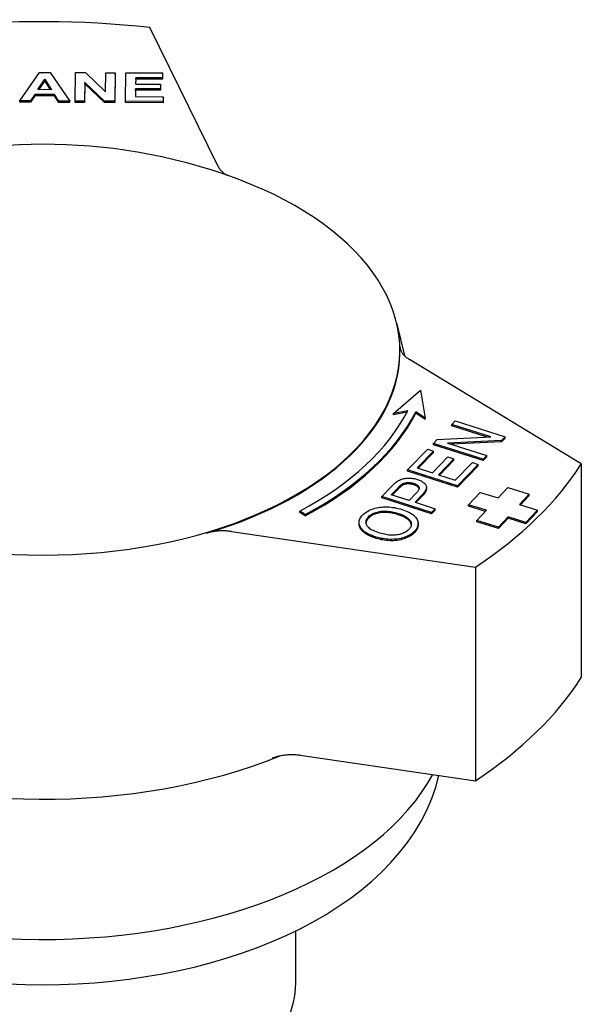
# Model space of a CAD drawing. Header units: millimetres. Extents: x -29 to 3567, y -20 to 378.
# Tile 12 of 12: x 378 to 412, y 215 to 275. Entities that reach past the tile are written whole.
import ezdxf

# ---------------------------------------------------------------- set-up
doc = ezdxf.new("R2010")
doc.units = ezdxf.units.MM
doc.layers.add('DETAIL', color=2, linetype='Continuous')

msp = doc.modelspace()

# ---------------------------------------------------------------- linework, layer by layer
at = {"layer": 'DETAIL'}
for p, q in [((389.951, 266.157), (385.765, 274.677)), ((377.793, 270.185), (379.003, 271.929)), ((379.003, 271.929), (379.658, 271.926)), ((379.658, 271.926), (380.852, 270.171)), ((381.187, 270.169), (381.211, 271.919)), ((381.211, 271.919), (381.808, 271.916)), ((381.808, 271.916), (383.045, 270.737)), ((383.045, 270.737), (383.061, 271.91)), ((383.061, 271.91), (383.631, 271.908)), ((383.631, 271.908), (383.607, 270.158)), ((383.631, 271.826), (383.631, 271.908)), ((384.26, 270.155), (384.284, 271.905)), ((384.284, 271.905), (386.546, 271.894)), ((386.546, 271.894), (386.542, 271.598)), ((386.546, 271.813), (386.546, 271.894)), ((378.895, 270.873), (379.318, 271.519)), ((379.318, 271.437), (378.948, 270.873)), ((379.318, 271.519), (379.73, 270.869)), ((379.318, 271.437), (379.318, 271.519)), ((379.677, 270.869), (379.318, 271.437)), ((381.772, 271.315), (381.756, 270.167)), ((381.772, 271.233), (381.756, 270.085)), ((382.991, 270.161), (381.772, 271.315)), ((381.772, 271.233), (381.772, 271.315)), ((382.991, 270.079), (381.772, 271.233)), ((383.631, 271.826), (383.607, 270.076)), ((384.896, 271.606), (384.891, 271.218)), ((384.896, 271.524), (384.892, 271.218)), ((386.542, 271.598), (384.896, 271.606)), ((384.896, 271.524), (384.896, 271.606)), ((386.542, 271.517), (384.896, 271.524)), ((386.546, 271.813), (386.542, 271.517)), ((386.542, 271.517), (386.542, 271.598)), ((379.73, 270.869), (378.895, 270.873)), ((384.887, 270.922), (384.88, 270.449)), ((384.887, 270.84), (384.881, 270.449)), ((386.419, 270.915), (384.887, 270.922)), ((384.887, 270.84), (384.887, 270.922)), ((386.419, 270.833), (384.887, 270.84)), ((384.891, 271.218), (386.423, 271.211)), ((386.423, 271.211), (386.419, 270.915)), ((386.423, 271.129), (386.419, 270.833)), ((386.419, 270.833), (386.419, 270.915)), ((386.423, 271.129), (386.423, 271.211)), ((378.446, 270.182), (377.793, 270.185)), ((377.793, 270.103), (377.793, 270.185)), ((378.446, 270.1), (377.793, 270.103)), ((378.705, 270.578), (378.446, 270.182)), ((378.705, 270.496), (378.446, 270.1)), ((378.446, 270.1), (378.446, 270.182)), ((379.923, 270.572), (378.705, 270.578)), ((378.705, 270.496), (378.705, 270.578)), ((379.923, 270.49), (378.705, 270.496)), ((380.183, 270.174), (379.923, 270.572)), ((379.923, 270.49), (379.923, 270.572)), ((380.183, 270.092), (379.923, 270.49)), ((380.852, 270.171), (380.183, 270.174)), ((380.183, 270.092), (380.183, 270.174)), ((380.852, 270.089), (380.183, 270.092)), ((380.852, 270.089), (380.852, 270.171)), ((381.756, 270.167), (381.187, 270.169)), ((381.187, 270.087), (381.187, 270.169)), ((381.756, 270.085), (381.187, 270.087)), ((381.756, 270.085), (381.756, 270.167)), ((383.607, 270.158), (382.991, 270.161)), ((382.991, 270.079), (382.991, 270.161)), ((383.607, 270.076), (382.991, 270.079)), ((383.607, 270.076), (383.607, 270.158)), ((386.58, 270.145), (384.26, 270.155)), ((384.26, 270.073), (384.26, 270.155)), ((386.58, 270.063), (384.26, 270.073)), ((384.88, 270.449), (386.584, 270.441)), ((386.584, 270.441), (386.58, 270.145)), ((386.584, 270.359), (386.58, 270.063)), ((386.58, 270.063), (386.58, 270.145)), ((386.584, 270.359), (386.584, 270.441)), ((400.891, 256.565), (401.371, 254.552)), ((412.217, 247.911), (401.681, 254.312)), ((400.705, 251.004), (402.363, 252.438)), ((402.363, 252.438), (402.649, 250.726)), ((401.579, 251.175), (400.705, 251.004)), ((401.532, 251.084), (400.705, 250.922)), ((400.705, 250.922), (400.705, 251.004)), ((402.649, 250.726), (402.065, 251.105)), ((402.065, 251.023), (402.065, 251.105)), ((402.649, 250.644), (402.065, 251.023)), ((402.649, 250.644), (402.649, 250.726)), ((404.272, 250.333), (404.487, 250.555)), ((406.674, 249.567), (404.272, 250.333)), ((404.272, 250.251), (404.272, 250.333)), ((406.45, 249.557), (404.272, 250.251)), ((404.487, 250.555), (407.546, 249.58)), ((403.378, 249.41), (406.674, 249.567)), ((407.546, 249.58), (407.316, 249.342)), ((407.546, 249.498), (407.316, 249.26)), ((407.546, 249.498), (407.546, 249.58)), ((403.147, 249.172), (403.378, 249.41)), ((406.207, 248.197), (403.147, 249.172)), ((403.147, 249.09), (403.147, 249.172)), ((406.207, 248.115), (403.147, 249.09)), ((407.316, 249.342), (404.02, 249.184)), ((404.02, 249.184), (406.422, 248.419)), ((407.316, 249.26), (404.243, 249.113)), ((407.316, 249.26), (407.316, 249.342)), ((401.569, 247.543), (402.8, 248.813)), ((403.161, 248.698), (402.156, 247.66)), ((403.161, 248.616), (402.216, 247.641)), ((402.8, 248.813), (403.161, 248.698)), ((403.091, 247.362), (404.033, 248.335)), ((403.161, 248.616), (403.161, 248.698)), ((404.033, 248.335), (404.394, 248.219)), ((406.422, 248.419), (406.207, 248.197)), ((406.422, 248.337), (406.207, 248.115)), ((406.422, 248.337), (406.422, 248.419)), ((404.394, 248.219), (403.452, 247.247)), ((404.394, 248.137), (403.513, 247.228)), ((404.394, 248.137), (404.394, 248.219)), ((404.492, 246.916), (405.537, 247.994)), ((405.898, 247.878), (404.628, 246.568)), ((405.898, 247.796), (404.628, 246.486)), ((405.537, 247.994), (405.898, 247.878)), ((405.898, 247.796), (405.898, 247.878)), ((406.207, 248.115), (406.207, 248.197)), ((412.217, 247.911), (412.217, 234.805)), ((404.628, 246.568), (401.569, 247.543)), ((401.569, 247.461), (401.569, 247.543)), ((404.628, 246.486), (401.569, 247.461)), ((402.156, 247.66), (403.091, 247.362)), ((403.452, 247.247), (404.492, 246.916)), ((399.979, 245.902), (400.62, 246.564)), ((400.566, 246.019), (401.001, 246.469)), ((402.721, 246.391), (402.721, 246.473)), ((404.628, 246.486), (404.628, 246.568)), ((403.038, 244.927), (399.979, 245.902)), ((399.979, 245.82), (399.979, 245.902)), ((401.659, 245.671), (400.566, 246.019)), ((401.001, 246.387), (400.626, 246)), ((402.099, 246.124), (401.659, 245.671)), ((402.457, 246.006), (402.021, 245.555)), ((402.457, 245.924), (402.081, 245.536)), ((405.302, 245.403), (406.012, 246.16)), ((406.012, 246.16), (407.113, 245.821)), ((407.113, 245.821), (407.705, 246.453)), ((407.705, 246.453), (409.026, 246.045)), ((409.026, 246.045), (408.434, 245.414)), ((409.026, 245.963), (408.494, 245.395)), ((409.026, 245.963), (409.026, 246.045)), ((403.038, 244.845), (399.979, 245.82)), ((402.021, 245.555), (403.264, 245.159)), ((406.403, 245.063), (405.302, 245.403)), ((405.302, 245.321), (405.302, 245.403)), ((406.343, 245), (405.302, 245.321)), ((408.434, 245.414), (409.535, 245.074)), ((395.29, 244.799), (394.95, 245.009)), ((394.95, 244.927), (394.95, 245.009)), ((395.29, 244.717), (394.95, 244.927)), ((395.29, 244.717), (395.29, 244.799)), ((403.264, 245.159), (403.038, 244.927)), ((403.264, 245.077), (403.038, 244.845)), ((403.038, 244.845), (403.038, 244.927)), ((403.264, 245.077), (403.264, 245.159)), ((405.811, 244.432), (406.403, 245.063)), ((407.724, 244.656), (407.133, 244.024)), ((408.825, 244.316), (407.724, 244.656)), ((407.724, 244.574), (407.724, 244.656)), ((409.535, 245.074), (408.825, 244.316)), ((409.535, 244.992), (408.825, 244.235)), ((409.535, 244.992), (409.535, 245.074)), ((398.594, 244.226), (398.594, 244.308)), ((402.211, 244.183), (402.211, 244.265)), ((407.133, 244.024), (405.811, 244.432)), ((405.811, 244.35), (405.811, 244.432)), ((407.133, 243.942), (405.811, 244.35)), ((407.724, 244.574), (407.133, 243.942)), ((408.825, 244.235), (407.724, 244.574)), ((408.825, 244.235), (408.825, 244.316)), ((390.764, 243.764), (405.73, 241.582)), ((407.133, 243.942), (407.133, 244.024)), ((405.73, 241.582), (405.73, 228.476)), ((394.985, 230.042), (405.73, 228.476)), ((394.711, 216.059), (394.711, 219.262))]:
    msp.add_line(p, q, dxfattribs=at)
at = {"layer": 'DETAIL', "flags": 128}
for points in [[(391.177, 265.372), (390.373, 265.662), (389.58, 265.925), (388.797, 266.164), (388.024, 266.379), (387.259, 266.573), (386.502, 266.746), (385.009, 267.035), (383.54, 267.253), (382.087, 267.406), (380.646, 267.496), (379.21, 267.526), (377.775, 267.496), (376.333, 267.406), (374.881, 267.253), (373.411, 267.035), (371.918, 266.746), (371.162, 266.573), (370.397, 266.379), (369.623, 266.164), (368.841, 265.925), (368.048, 265.662), (367.244, 265.372)], [(389.951, 266.157), (389.964, 266.132), (389.978, 266.106), (389.993, 266.081), (390.009, 266.056), (390.026, 266.031), (390.043, 266.007), (390.062, 265.983), (390.081, 265.959), (390.102, 265.935), (390.123, 265.911), (390.145, 265.888), (390.168, 265.865), (390.192, 265.842), (390.217, 265.82), (390.242, 265.798), (390.269, 265.776), (390.296, 265.754), (390.324, 265.733), (390.353, 265.712), (390.383, 265.692), (390.413, 265.672), (390.444, 265.652), (390.476, 265.633), (390.509, 265.614)], [(401.096, 255.119), (401.099, 255.082), (401.103, 255.044), (401.11, 255.007), (401.119, 254.971), (401.129, 254.934), (401.142, 254.897), (401.157, 254.861), (401.173, 254.825), (401.191, 254.79), (401.212, 254.754), (401.234, 254.719), (401.258, 254.685), (401.284, 254.65), (401.312, 254.617), (401.341, 254.584), (401.372, 254.551), (401.405, 254.519), (401.44, 254.487), (401.476, 254.456), (401.514, 254.426), (401.553, 254.397), (401.594, 254.368), (401.637, 254.339), (401.681, 254.312)], [(400.62, 246.564), (400.634, 246.578), (400.648, 246.592), (400.662, 246.606), (400.675, 246.62), (400.689, 246.633), (400.702, 246.646), (400.715, 246.658), (400.728, 246.67), (400.741, 246.682), (400.753, 246.694), (400.765, 246.705), (400.778, 246.716), (400.79, 246.726), (400.801, 246.737), (400.813, 246.747), (400.824, 246.756), (400.836, 246.766), (400.847, 246.775), (400.858, 246.783), (400.868, 246.792), (400.879, 246.8), (400.889, 246.807), (400.9, 246.815), (400.91, 246.822)], [(400.91, 246.822), (400.951, 246.85), (400.993, 246.877), (401.036, 246.901), (401.079, 246.923), (401.124, 246.944), (401.169, 246.962), (401.215, 246.979), (401.262, 246.993), (401.31, 247.005), (401.36, 247.016), (401.411, 247.025), (401.464, 247.031), (401.519, 247.036), (401.575, 247.039), (401.633, 247.04), (401.693, 247.039), (401.753, 247.037), (401.813, 247.032), (401.873, 247.025), (401.932, 247.016), (401.99, 247.005), (402.048, 246.992), (402.106, 246.977), (402.163, 246.959)], [(401.001, 246.469), (401.014, 246.482), (401.026, 246.494), (401.038, 246.506), (401.05, 246.518), (401.062, 246.53), (401.073, 246.541), (401.085, 246.552), (401.096, 246.562), (401.106, 246.572), (401.117, 246.581), (401.127, 246.591), (401.137, 246.6), (401.147, 246.608), (401.156, 246.616), (401.166, 246.624), (401.175, 246.631), (401.184, 246.638), (401.192, 246.645), (401.201, 246.651), (401.209, 246.657), (401.217, 246.662), (401.224, 246.667), (401.232, 246.672), (401.239, 246.676)], [(401.239, 246.594), (401.232, 246.59), (401.224, 246.585), (401.217, 246.58), (401.209, 246.575), (401.201, 246.569), (401.192, 246.563), (401.184, 246.556), (401.175, 246.549), (401.166, 246.542), (401.156, 246.534), (401.147, 246.526), (401.137, 246.518), (401.127, 246.509), (401.117, 246.5), (401.106, 246.49), (401.096, 246.48), (401.085, 246.47), (401.073, 246.459), (401.062, 246.448), (401.05, 246.436), (401.038, 246.425), (401.026, 246.412), (401.014, 246.4), (401.001, 246.387)], [(401.239, 246.676), (401.261, 246.689), (401.284, 246.7), (401.308, 246.711), (401.333, 246.721), (401.358, 246.73), (401.384, 246.737), (401.412, 246.744), (401.44, 246.751), (401.469, 246.756), (401.498, 246.76), (401.529, 246.763), (401.561, 246.766), (401.592, 246.767), (401.624, 246.767), (401.656, 246.767), (401.688, 246.765), (401.72, 246.763), (401.752, 246.759), (401.784, 246.755), (401.816, 246.749), (401.847, 246.742), (401.879, 246.735), (401.911, 246.726), (401.943, 246.716)], [(401.943, 246.634), (401.911, 246.644), (401.879, 246.653), (401.847, 246.66), (401.816, 246.667), (401.784, 246.673), (401.752, 246.677), (401.72, 246.681), (401.688, 246.683), (401.656, 246.685), (401.624, 246.686), (401.592, 246.685), (401.561, 246.684), (401.529, 246.681), (401.498, 246.678), (401.469, 246.674), (401.44, 246.669), (401.412, 246.663), (401.384, 246.656), (401.358, 246.648), (401.333, 246.639), (401.308, 246.629), (401.284, 246.619), (401.261, 246.607), (401.239, 246.594)], [(401.943, 246.716), (401.986, 246.702), (402.026, 246.687), (402.063, 246.67), (402.097, 246.654), (402.128, 246.636), (402.156, 246.618), (402.181, 246.598), (402.204, 246.578), (402.223, 246.558), (402.239, 246.536), (402.253, 246.514), (402.263, 246.491), (402.27, 246.467), (402.274, 246.442), (402.273, 246.415), (402.269, 246.388), (402.261, 246.359), (402.249, 246.329), (402.234, 246.298), (402.214, 246.265), (402.191, 246.232), (402.164, 246.197), (402.133, 246.161), (402.099, 246.124)], [(402.269, 246.389), (402.266, 246.402), (402.261, 246.415), (402.255, 246.427), (402.249, 246.439), (402.242, 246.451), (402.233, 246.463), (402.224, 246.474), (402.215, 246.485), (402.204, 246.496), (402.192, 246.507), (402.18, 246.517), (402.167, 246.528), (402.153, 246.538), (402.138, 246.548), (402.122, 246.557), (402.106, 246.567), (402.088, 246.576), (402.07, 246.585), (402.051, 246.594), (402.031, 246.602), (402.01, 246.611), (401.989, 246.619), (401.966, 246.627), (401.943, 246.634)], [(402.163, 246.959), (402.226, 246.938), (402.286, 246.915), (402.342, 246.891), (402.394, 246.865), (402.443, 246.838), (402.489, 246.809), (402.53, 246.779), (402.568, 246.747), (402.603, 246.714), (402.634, 246.68), (402.661, 246.644), (402.685, 246.607), (402.704, 246.568), (402.716, 246.526), (402.721, 246.483), (402.719, 246.438), (402.71, 246.391), (402.695, 246.342), (402.672, 246.291), (402.643, 246.238), (402.607, 246.183), (402.564, 246.126), (402.514, 246.067), (402.457, 246.006)], [(402.721, 246.391), (402.72, 246.375), (402.719, 246.358), (402.717, 246.341), (402.714, 246.324), (402.709, 246.307), (402.704, 246.289), (402.698, 246.271), (402.692, 246.253), (402.684, 246.234), (402.675, 246.215), (402.666, 246.196), (402.655, 246.177), (402.644, 246.157), (402.631, 246.138), (402.618, 246.117), (402.604, 246.097), (402.589, 246.076), (402.573, 246.055), (402.556, 246.034), (402.538, 246.013), (402.519, 245.991), (402.5, 245.969), (402.479, 245.947), (402.457, 245.924)], [(398.824, 244.782), (398.885, 244.841), (398.951, 244.897), (399.023, 244.949), (399.099, 244.997), (399.18, 245.042), (399.265, 245.084), (399.356, 245.122), (399.452, 245.156), (399.551, 245.186), (399.652, 245.212), (399.755, 245.234), (399.861, 245.251), (399.968, 245.263), (400.078, 245.271), (400.19, 245.275), (400.304, 245.274), (400.419, 245.268), (400.534, 245.259), (400.649, 245.245), (400.765, 245.227), (400.879, 245.205), (400.994, 245.179), (401.109, 245.149), (401.224, 245.114)], [(399.633, 243.425), (399.51, 243.466), (399.394, 243.509), (399.287, 243.554), (399.187, 243.601), (399.095, 243.65), (399.01, 243.7), (398.934, 243.752), (398.865, 243.806), (398.804, 243.862), (398.751, 243.919), (398.705, 243.979), (398.668, 244.04), (398.638, 244.102), (398.616, 244.164), (398.601, 244.226), (398.595, 244.287), (398.596, 244.349), (398.605, 244.411), (398.622, 244.473), (398.647, 244.535), (398.679, 244.597), (398.72, 244.658), (398.768, 244.72), (398.824, 244.782)], [(399.869, 243.663), (399.758, 243.7), (399.655, 243.737), (399.56, 243.776), (399.472, 243.815), (399.393, 243.855), (399.321, 243.896), (399.257, 243.937), (399.201, 243.979), (399.153, 244.022), (399.113, 244.065), (399.081, 244.11), (399.057, 244.155), (399.039, 244.2), (399.026, 244.245), (399.018, 244.289), (399.015, 244.333), (399.017, 244.377), (399.024, 244.42), (399.036, 244.463), (399.054, 244.506), (399.076, 244.548), (399.103, 244.59), (399.135, 244.631), (399.172, 244.673)], [(399.172, 244.673), (399.216, 244.715), (399.264, 244.754), (399.316, 244.791), (399.371, 244.826), (399.43, 244.858), (399.492, 244.887), (399.559, 244.913), (399.629, 244.938), (399.702, 244.959), (399.777, 244.976), (399.854, 244.991), (399.932, 245.002), (400.013, 245.009), (400.095, 245.014), (400.18, 245.014), (400.266, 245.012), (400.353, 245.006), (400.442, 244.997), (400.531, 244.985), (400.621, 244.97), (400.711, 244.951), (400.803, 244.93), (400.895, 244.905), (400.988, 244.877)], [(400.988, 244.795), (400.895, 244.823), (400.803, 244.848), (400.711, 244.869), (400.621, 244.888), (400.531, 244.903), (400.442, 244.915), (400.353, 244.924), (400.266, 244.93), (400.18, 244.933), (400.095, 244.932), (400.013, 244.927), (399.932, 244.92), (399.854, 244.909), (399.777, 244.894), (399.702, 244.877), (399.629, 244.856), (399.559, 244.832), (399.492, 244.805), (399.43, 244.776), (399.371, 244.744), (399.316, 244.709), (399.264, 244.672), (399.216, 244.633), (399.172, 244.591)], [(400.988, 244.877), (401.083, 244.844), (401.173, 244.811), (401.256, 244.777), (401.334, 244.741), (401.405, 244.705), (401.471, 244.667), (401.53, 244.628), (401.584, 244.588), (401.631, 244.547), (401.672, 244.504), (401.707, 244.461), (401.737, 244.416), (401.76, 244.371), (401.777, 244.326), (401.789, 244.281), (401.795, 244.236), (401.796, 244.192), (401.791, 244.147), (401.78, 244.103), (401.763, 244.059), (401.741, 244.014), (401.712, 243.97), (401.679, 243.927), (401.639, 243.883)], [(401.794, 244.17), (401.789, 244.199), (401.782, 244.228), (401.773, 244.258), (401.761, 244.287), (401.746, 244.316), (401.73, 244.346), (401.71, 244.375), (401.688, 244.404), (401.664, 244.432), (401.637, 244.459), (401.607, 244.486), (401.575, 244.513), (401.54, 244.539), (401.503, 244.565), (401.463, 244.59), (401.42, 244.615), (401.375, 244.639), (401.328, 244.663), (401.277, 244.686), (401.225, 244.709), (401.169, 244.731), (401.111, 244.753), (401.051, 244.774), (400.988, 244.795)], [(401.224, 245.114), (401.337, 245.076), (401.444, 245.036), (401.544, 244.993), (401.638, 244.947), (401.726, 244.9), (401.807, 244.849), (401.882, 244.797), (401.951, 244.742), (402.013, 244.685), (402.066, 244.627), (402.111, 244.569), (402.148, 244.509), (402.176, 244.448), (402.196, 244.386), (402.208, 244.323), (402.211, 244.259), (402.207, 244.195), (402.196, 244.132), (402.178, 244.07), (402.154, 244.008), (402.123, 243.948), (402.085, 243.889), (402.04, 243.831), (401.988, 243.773)], [(399.633, 243.343), (399.548, 243.371), (399.467, 243.4), (399.39, 243.429), (399.316, 243.46), (399.245, 243.491), (399.179, 243.523), (399.116, 243.556), (399.056, 243.59), (399, 243.625), (398.948, 243.66), (398.899, 243.696), (398.854, 243.733), (398.813, 243.771), (398.775, 243.81), (398.741, 243.85), (398.71, 243.89), (398.683, 243.931), (398.659, 243.973), (398.639, 244.015), (398.623, 244.058), (398.611, 244.1), (398.602, 244.142), (398.596, 244.184), (398.594, 244.226)], [(399.172, 244.591), (399.161, 244.579), (399.15, 244.567), (399.14, 244.555), (399.13, 244.543), (399.12, 244.531), (399.111, 244.518), (399.102, 244.506), (399.093, 244.494), (399.085, 244.482), (399.078, 244.47), (399.071, 244.457), (399.064, 244.445), (399.058, 244.433), (399.052, 244.42), (399.047, 244.408), (399.042, 244.396), (399.037, 244.383), (399.033, 244.371), (399.029, 244.358), (399.026, 244.346), (399.023, 244.333), (399.021, 244.32), (399.019, 244.308), (399.017, 244.295)], [(402.211, 244.183), (402.211, 244.161), (402.21, 244.139), (402.208, 244.118), (402.205, 244.096), (402.201, 244.075), (402.197, 244.054), (402.192, 244.033), (402.186, 244.012), (402.18, 243.991), (402.172, 243.97), (402.164, 243.95), (402.155, 243.929), (402.145, 243.909), (402.135, 243.888), (402.124, 243.868), (402.112, 243.848), (402.099, 243.828), (402.085, 243.808), (402.071, 243.789), (402.056, 243.769), (402.04, 243.749), (402.024, 243.73), (402.006, 243.711), (401.988, 243.691)], [(390.764, 243.764), (390.702, 243.773), (390.639, 243.78), (390.575, 243.787), (390.512, 243.792), (390.448, 243.796), (390.384, 243.799), (390.319, 243.801), (390.255, 243.802), (390.191, 243.802), (390.126, 243.801), (390.062, 243.799), (389.998, 243.795), (389.934, 243.791), (389.87, 243.785), (389.807, 243.778), (389.744, 243.77), (389.682, 243.761), (389.62, 243.751), (389.559, 243.74), (389.498, 243.728), (389.438, 243.715), (389.379, 243.7), (389.321, 243.685), (389.263, 243.669)], [(401.988, 243.773), (401.925, 243.713), (401.858, 243.656), (401.785, 243.604), (401.708, 243.555), (401.625, 243.509), (401.538, 243.468), (401.446, 243.43), (401.349, 243.396), (401.249, 243.366), (401.146, 243.34), (401.042, 243.319), (400.936, 243.303), (400.828, 243.291), (400.719, 243.283), (400.607, 243.28), (400.494, 243.282), (400.38, 243.287), (400.268, 243.296), (400.158, 243.309), (400.05, 243.325), (399.943, 243.344), (399.838, 243.368), (399.735, 243.394), (399.633, 243.425)], [(401.988, 243.691), (401.925, 243.631), (401.858, 243.575), (401.785, 243.522), (401.708, 243.473), (401.625, 243.427), (401.538, 243.386), (401.446, 243.348), (401.349, 243.314), (401.249, 243.284), (401.146, 243.259), (401.042, 243.238), (400.936, 243.221), (400.828, 243.209), (400.719, 243.201), (400.607, 243.198), (400.494, 243.2), (400.38, 243.205), (400.268, 243.214), (400.158, 243.227), (400.05, 243.243), (399.943, 243.262), (399.838, 243.286), (399.735, 243.312), (399.633, 243.343)], [(401.639, 243.883), (401.596, 243.841), (401.549, 243.802), (401.5, 243.766), (401.447, 243.732), (401.39, 243.701), (401.331, 243.672), (401.268, 243.646), (401.202, 243.623), (401.133, 243.602), (401.06, 243.584), (400.985, 243.568), (400.906, 243.556), (400.825, 243.546), (400.742, 243.539), (400.66, 243.536), (400.576, 243.537), (400.491, 243.541), (400.405, 243.548), (400.318, 243.558), (400.23, 243.572), (400.141, 243.59), (400.052, 243.611), (399.961, 243.635), (399.869, 243.663)], [(393.291, 229.875), (393.353, 229.898), (393.416, 229.92), (393.48, 229.941), (393.546, 229.96), (393.613, 229.978), (393.68, 229.994), (393.749, 230.009), (393.819, 230.023), (393.889, 230.035), (393.961, 230.046), (394.033, 230.055), (394.106, 230.063), (394.179, 230.069), (394.252, 230.074), (394.326, 230.078), (394.399, 230.08), (394.473, 230.08), (394.547, 230.079), (394.621, 230.077), (394.695, 230.073), (394.768, 230.067), (394.841, 230.06), (394.913, 230.052), (394.985, 230.042)], [(377.047, 216.018), (378.113, 215.976), (379.18, 215.961), (380.248, 215.974), (381.314, 216.015), (382.376, 216.083), (383.432, 216.179), (384.48, 216.302), (385.519, 216.453), (386.546, 216.63), (387.56, 216.834), (388.558, 217.064), (389.539, 217.321), (390.502, 217.604), (391.443, 217.912), (392.362, 218.245), (393.258, 218.603), (394.127, 218.985), (394.97, 219.391), (395.784, 219.821), (396.567, 220.274), (397.319, 220.75), (398.038, 221.248), (398.721, 221.768), (399.369, 222.31), (399.979, 222.874), (400.549, 223.458), (401.078, 224.063), (401.564, 224.688), (402.006, 225.333), (402.402, 225.997), (402.748, 226.677), (403.044, 227.373), (403.288, 228.083), (403.477, 228.804)]]:
    msp.add_lwpolyline(points, dxfattribs=at)
at = {"layer": 'DETAIL'}
for centre, major_axis, start_param, end_param in [((379.092, 254.824), (-35.25, 0), 4.521912, 4.887058), ((379.21, 254.864), (-21.883, 0), 5.290973, 10.41699), ((379.21, 254.823), (21.892, 0), 5.189468, 6.306724), ((378.777, 254.986), (23.75, 0), 5.461435, 5.999646), ((378.777, 254.986), (24.25, 0), 5.461435, 6.00044), ((378.777, 254.904), (24.25, 0), 5.461435, 6.00044), ((379.092, 254.824), (35.25, 0), 5.56911, 5.934256), ((379.092, 241.717), (35.25, 0), 5.56911, 5.934256), ((379.21, 241.675), (25, 0), 4.073481, 5.33276), ((379.21, 233.074), (-25, 0), 0.278054, 2.843184), ((379.21, 216.059), (-15.501, 0), 0, 3.141593)]:
    msp.add_ellipse(centre, major_axis=major_axis, ratio=0.573576, start_param=start_param, end_param=end_param, dxfattribs=at)

doc.saveas('drawing.dxf')
